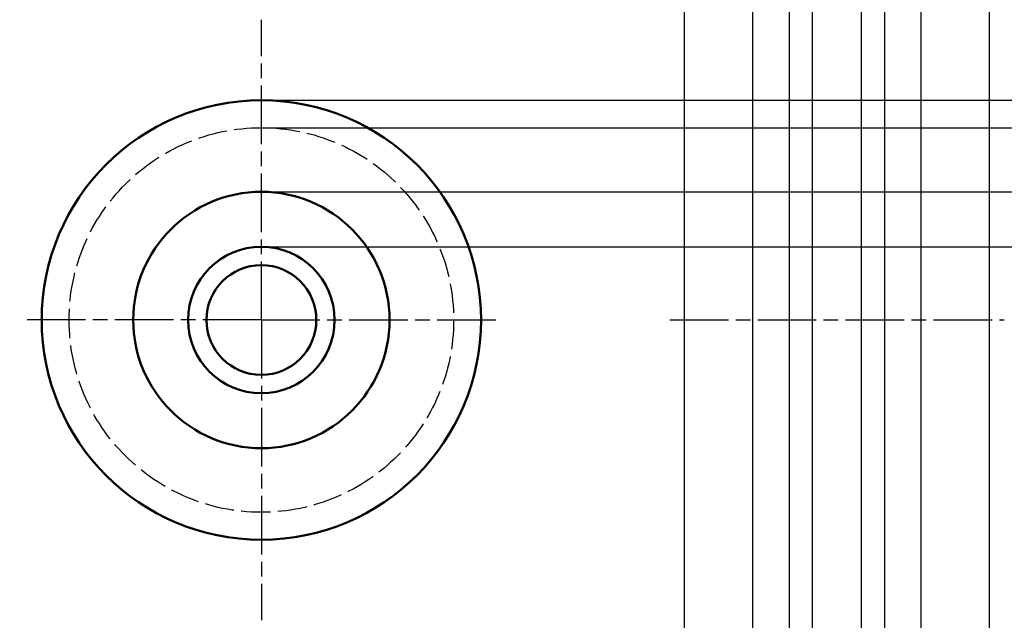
# Model space of a CAD drawing. Header units: millimetres. Extents: x 21 to 223, y 10 to 133.
import ezdxf

# ---------------------------------------------------------------- set-up
doc = ezdxf.new("R2010")
doc.units = ezdxf.units.MM
for name, pattern in [('AM_ISO02W050', [7.5, 6, -1.5]), ('AM_ISO08W050', [18, 12, -1.5, 3, -1.5]), ('Amconstr', [9999, 9999, 0])]:
    doc.linetypes.add(name, pattern=pattern)
for name, color, linetype, lineweight in [('AM_0', 7, 'Continuous', 50), ('AM_3', 6, 'AM_ISO02W050', 25), ('AM_7', 4, 'AM_ISO08W050', 25), ('AM_CL', 1, 'Amconstr', 25)]:
    doc.layers.add(name, color=color, linetype=linetype, lineweight=lineweight)

msp = doc.modelspace()

# ---------------------------------------------------------------- linework, layer by layer
at = {"layer": 'AM_0'}
for radius in [45, 26.25, 15, 11.25]:
    msp.add_circle((70.35, 71.87), radius, dxfattribs=at)
at = {"layer": 'AM_3'}
msp.add_circle((70.35, 71.87), 39.38, dxfattribs=at)
at = {"layer": 'AM_7'}
for p, q in [((70.35, 71.87), (70.35, 133.37)), ((70.35, 71.87), (20.85, 71.87)), ((70.35, 71.87), (119.85, 71.87)), ((70.35, 71.87), (70.35, 10.37)), ((154.01, 71.87), (222.51, 71.87))]:
    msp.add_line(p, q, dxfattribs=at)
at = {"layer": 'AM_CL'}
for p in [(157.01, 106.72), (171.01, 106.72), (178.51, 106.72), (183.26, 106.72), (193.26, 106.72), (198.01, 106.72), (205.51, 106.72), (219.51, 106.72)]:
    msp.add_xline(p, (0, 1), dxfattribs=at)
for p in [(70.35, 116.87), (70.35, 111.24), (70.35, 98.12), (70.35, 86.87)]:
    msp.add_ray(p, (1, 0), dxfattribs=at)

doc.saveas('drawing.dxf')
